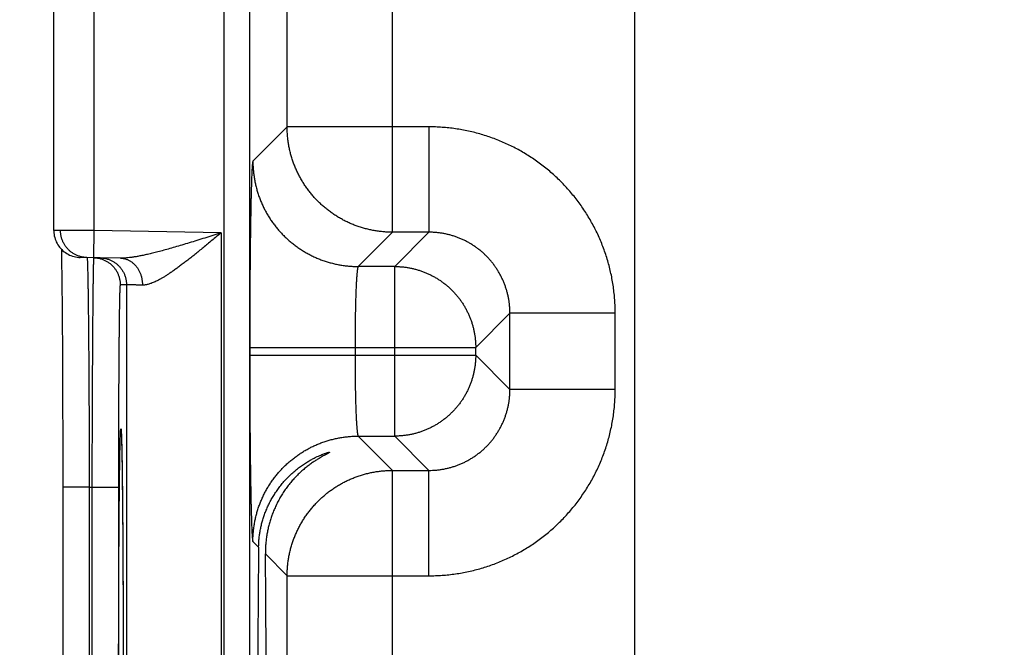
# Model space of a CAD drawing. Header units: inches. Extents: x 0 to 34, y 0 to 22.
# Tile 44 of 126: x 12.775 to 13.504, y 13.596 to 14.061. Entities that reach past the tile are written whole.
import ezdxf

# ---------------------------------------------------------------- set-up
doc = ezdxf.new("R2010")
doc.units = ezdxf.units.IN
doc.header["$LTSCALE"] = 1.87
doc.header["$MEASUREMENT"] = 0
doc.layers.get('0').update_dxf_attribs({"linetype": 'CONTINUOUS'})
doc.layers.add('DIMENSIONS', color=7, linetype='CONTINUOUS')
doc.styles.get("Standard").update_dxf_attribs({"font": 'txt', "width": 0.8})
doc.dimstyles.new('DIMSTYLE_1', dxfattribs={"dimtxt": 0.125, "dimasz": 0.18, "dimexe": 0.18, "dimexo": 0.0625, "dimgap": 0.09, "dimtad": 0, "dimtih": 1, "dimtoh": 1, "dimdec": 3, "dimzin": 4, "dimdsep": 46, "dimtxsty": 'STANDARD', "dimblk": '_FILLED', "dimblk1": '_FILLED', "dimblk2": '_FILLED', "dimcen": 0.09, "dimadec": 0, "dimazin": 0, "dimtp": 0.01, "dimtm": 0.01, "dimtfac": 1, "dimtdec": 3, "dimtofl": 0, "dimtmove": 0, "dimatfit": 3, "dimldrblk": '_FILLED', "dimfxl": 1, "dimtolj": 1, "dimtzin": 4, "dimarcsym": 0})

# ---------------------------------------------------------------- blocks, each defined once
blk = doc.blocks.new('*D21')
at = {"layer": 'DIMENSIONS', "color": 2, "linetype": 'CONTINUOUS'}
blk.add_line((14.04608, 11.71825), (12.11245, 11.71825), dxfattribs=at)
at = {"layer": 'DIMENSIONS', "color": 2, "linetype": 'CONTINUOUS', "width": 0.8}
for s, p in [('[', (11.24995, 11.65575)), (']', (11.94995, 11.65575)), ('7.249', (10.62495, 11.65575)), ('184.12', (11.34995, 11.65575))]:
    blk.add_text(s, height=0.125, dxfattribs=at).set_placement(p)
blk = doc.blocks.new('_FILLED')
at = {"color": 0, "linetype": 'BYBLOCK'}
blk.add_solid([(0, 0), (-1, 0.1736), (-1, -0.1736)], dxfattribs=at)

msp = doc.modelspace()

# ---------------------------------------------------------------- linework, layer by layer
at = {"color": 7, "linetype": 'CONTINUOUS'}
for p, q in [((12.92651, 18.66294), (12.92651, 11.27257)), ((12.9455, 18.66294), (12.9455, 11.27257)), ((13.23066, 18.49756), (13.23066, 11.41095)), ((13.05131, 13.9034), (13.05131, 14.65711)), ((12.97332, 13.98138), (12.97332, 14.57912)), ((12.80044, 13.90474), (12.80044, 14.15377)), ((12.83044, 13.90456), (12.83044, 14.15394)), ((12.97332, 13.98138), (12.94795, 13.95601)), ((13.07833, 13.98138), (12.97332, 13.98138)), ((13.07833, 13.98138), (13.07833, 13.9034)), ((12.83009, 13.88457), (12.83044, 13.90456)), ((12.92433, 13.90293), (12.83044, 13.90456)), ((12.92433, 13.90293), (12.92433, 13.22558)), ((13.05131, 13.9034), (13.02594, 13.87803)), ((13.07833, 13.9034), (13.05131, 13.9034)), ((13.05296, 13.87803), (13.07833, 13.9034)), ((12.80608, 13.89083), (12.80615, 13.88744)), ((12.80615, 13.88744), (12.80622, 13.88325)), ((12.84985, 13.88422), (12.82009, 13.88474)), ((12.80622, 13.88325), (12.80631, 13.87807)), ((12.80631, 13.87807), (12.80638, 13.87303)), ((13.05296, 13.87803), (13.02594, 13.87803)), ((13.05296, 13.75248), (13.05296, 13.87803)), ((12.80638, 13.87303), (12.80645, 13.86712)), ((12.80645, 13.86712), (12.80653, 13.86028)), ((12.85434, 13.86449), (12.84966, 13.86457)), ((12.85434, 13.86449), (12.85434, 13.26401)), ((12.80653, 13.86028), (12.8066, 13.85231)), ((12.8066, 13.85231), (12.80668, 13.84298)), ((12.80668, 13.84298), (12.80677, 13.832)), ((13.11295, 13.81804), (13.13832, 13.84341)), ((13.13832, 13.7871), (13.13832, 13.84341)), ((13.21631, 13.84341), (13.13832, 13.84341)), ((13.21631, 13.7871), (13.21631, 13.84341)), ((12.80677, 13.832), (12.80683, 13.82248)), ((12.80683, 13.82248), (12.80689, 13.8116)), ((12.80689, 13.8116), (12.80695, 13.79882)), ((12.94559, 13.81804), (12.94559, 13.81247)), ((12.94559, 13.81804), (13.11295, 13.81804)), ((12.94559, 13.81247), (13.11295, 13.81247)), ((13.02357, 13.81804), (13.02357, 13.81247)), ((13.11295, 13.81247), (13.11295, 13.81804)), ((13.11295, 13.81247), (13.13832, 13.7871)), ((12.80695, 13.79882), (12.80701, 13.78307)), ((12.80701, 13.78307), (12.80705, 13.77103)), ((13.21631, 13.7871), (13.13832, 13.7871)), ((12.80705, 13.77103), (12.80708, 13.75858)), ((12.80708, 13.75858), (12.8071, 13.74612)), ((12.85042, 13.7557), (12.85043, 13.75561)), ((12.85043, 13.75561), (12.85044, 13.75548)), ((12.85044, 13.75548), (12.85045, 13.75529)), ((12.85045, 13.75529), (12.85046, 13.75505)), ((12.85046, 13.75505), (12.85048, 13.75477)), ((12.85048, 13.75477), (12.85051, 13.75425)), ((12.85051, 13.75425), (12.85054, 13.75362)), ((12.85054, 13.75362), (12.85058, 13.75262)), ((12.8071, 13.74612), (12.80711, 13.73353)), ((12.85058, 13.75262), (12.85062, 13.75141)), ((12.85062, 13.75141), (12.85068, 13.74953)), ((12.85068, 13.74953), (12.85075, 13.74698)), ((12.85075, 13.74698), (12.85083, 13.74351)), ((13.02594, 13.75248), (13.05131, 13.72711)), ((13.02594, 13.75248), (13.05296, 13.75248)), ((13.05296, 13.75248), (13.07833, 13.72711)), ((12.85083, 13.74351), (12.8509, 13.74)), ((12.8509, 13.74), (12.85098, 13.73566)), ((12.80711, 13.73353), (12.80712, 13.72079)), ((12.85098, 13.73566), (12.85106, 13.73039)), ((12.85106, 13.73039), (12.85115, 13.72414)), ((12.85115, 13.72414), (12.85123, 13.71685)), ((13.05131, 12.9734), (13.05131, 13.72711)), ((13.05131, 13.72711), (13.07833, 13.72711)), ((13.07833, 13.64912), (13.07833, 13.72711)), ((12.80712, 13.72079), (12.80712, 13.41385)), ((12.85123, 13.71685), (12.85132, 13.70833)), ((12.82677, 13.71465), (12.80712, 13.71465)), ((12.82677, 13.71465), (12.82677, 13.41385)), ((12.82677, 13.71465), (12.8287, 13.71462)), ((12.8287, 13.71462), (12.8287, 13.41389)), ((12.8287, 13.71462), (12.84835, 13.71462)), ((12.84835, 13.71462), (12.84835, 13.41389)), ((12.85132, 13.70833), (12.85139, 13.70089)), ((12.85139, 13.70089), (12.85146, 13.69216)), ((12.85146, 13.69216), (12.85154, 13.68137)), ((12.85154, 13.68137), (12.8516, 13.67263)), ((12.94795, 13.67449), (12.9522, 13.67025)), ((12.8516, 13.67263), (12.85165, 13.66254)), ((12.85165, 13.66254), (12.8517, 13.65123)), ((12.95721, 13.66523), (12.97332, 13.64912)), ((12.8517, 13.65123), (12.85175, 13.6395)), ((12.97332, 13.05138), (12.97332, 13.64912)), ((12.97332, 13.64912), (13.07833, 13.64912)), ((12.85175, 13.6395), (12.85179, 13.62745)), ((12.85179, 13.62745), (12.85183, 13.61511)), ((12.85183, 13.61511), (12.85185, 13.60254)), ((12.85185, 13.60254), (12.85187, 13.5898))]:
    msp.add_line(p, q, dxfattribs=at)
for points in [[(12.80044, 13.90474), (12.80045, 13.90413), (12.80052, 13.90296), (12.80066, 13.9018), (12.80087, 13.90064), (12.80114, 13.8995), (12.80148, 13.89838), (12.80188, 13.89728), (12.80235, 13.89621), (12.80288, 13.89517), (12.80347, 13.89415), (12.80412, 13.89318), (12.80483, 13.89224), (12.80558, 13.89135), (12.80639, 13.8905), (12.80725, 13.88971), (12.80815, 13.88896), (12.8091, 13.88827), (12.81008, 13.88763), (12.8111, 13.88706), (12.81215, 13.88654), (12.81323, 13.88608), (12.81433, 13.88569), (12.81546, 13.88537), (12.8166, 13.88511), (12.81776, 13.88492), (12.81892, 13.8848), (12.82009, 13.88474)], [(12.85042, 13.75573), (12.85042, 13.75572), (12.85042, 13.7557)]]:
    msp.add_lwpolyline(points, dxfattribs=at)
for points, knots in [([(13.05131, 13.9034), (13.05024, 13.9034), (13.04809, 13.90344), (13.04487, 13.90364), (13.04166, 13.90398), (13.03847, 13.90444), (13.0353, 13.90504), (13.03216, 13.90577), (13.02905, 13.90662), (13.02598, 13.90761), (13.02296, 13.90872), (13.01998, 13.90995), (13.01705, 13.91131), (13.01419, 13.91278), (13.01138, 13.91438), (13.00865, 13.91609), (13.00599, 13.91791), (13.0034, 13.91983), (13.0009, 13.92187), (12.99848, 13.924), (12.99616, 13.92623), (12.99392, 13.92856), (12.99179, 13.93098), (12.98976, 13.93348), (12.98783, 13.93606), (12.98601, 13.93873), (12.9843, 13.94146), (12.98271, 13.94427), (12.98123, 13.94713), (12.97988, 13.95006), (12.97864, 13.95304), (12.97753, 13.95606), (12.97655, 13.95913), (12.97569, 13.96224), (12.97496, 13.96538), (12.97437, 13.96855), (12.9739, 13.97174), (12.97357, 13.97495), (12.97337, 13.97816), (12.97332, 13.98031), (12.97332, 13.98138)], [0, 0, 0, 0, 0.026315, 0.05263, 0.078945, 0.105261, 0.131577, 0.157893, 0.184209, 0.210526, 0.236843, 0.263161, 0.289478, 0.315796, 0.342114, 0.368432, 0.39475, 0.421068, 0.447387, 0.473705, 0.500023, 0.526342, 0.55266, 0.578978, 0.605297, 0.631615, 0.657932, 0.68425, 0.710567, 0.736885, 0.763203, 0.789519, 0.815835, 0.842151, 0.868467, 0.894785, 0.921098, 0.947404, 0.973703, 1, 1, 1, 1]), ([(13.21631, 13.84341), (13.21631, 13.84504), (13.21625, 13.84833), (13.21599, 13.85324), (13.21555, 13.85815), (13.21494, 13.86304), (13.21415, 13.86791), (13.21319, 13.87274), (13.21205, 13.87754), (13.21075, 13.88229), (13.20928, 13.88699), (13.20764, 13.89164), (13.20583, 13.89623), (13.20387, 13.90074), (13.20174, 13.90519), (13.19946, 13.90955), (13.19702, 13.91384), (13.19443, 13.91803), (13.19169, 13.92212), (13.18881, 13.92612), (13.18579, 13.93001), (13.18263, 13.93379), (13.17933, 13.93746), (13.17591, 13.941), (13.17237, 13.94442), (13.1687, 13.94772), (13.16492, 13.95088), (13.16103, 13.9539), (13.15703, 13.95678), (13.15293, 13.95952), (13.14874, 13.9621), (13.14446, 13.96454), (13.14009, 13.96682), (13.13565, 13.96895), (13.13113, 13.97092), (13.12654, 13.97272), (13.1219, 13.97436), (13.11719, 13.97583), (13.11244, 13.97713), (13.10765, 13.97827), (13.10281, 13.97923), (13.09795, 13.98001), (13.09306, 13.98063), (13.08816, 13.98106), (13.08324, 13.98133), (13.07997, 13.98138), (13.07833, 13.98138)], [0, 0, 0, 0, 0.022698, 0.045417, 0.068149, 0.090886, 0.113622, 0.136353, 0.159085, 0.181824, 0.204567, 0.227303, 0.250031, 0.272757, 0.295487, 0.31822, 0.340951, 0.363678, 0.386406, 0.409138, 0.431871, 0.454601, 0.477327, 0.500054, 0.522784, 0.545516, 0.568247, 0.590975, 0.613704, 0.636433, 0.659163, 0.681892, 0.704619, 0.727346, 0.750074, 0.772806, 0.795544, 0.818285, 0.841019, 0.863744, 0.886467, 0.909198, 0.931931, 0.954652, 0.977347, 1, 1, 1, 1]), ([(12.94795, 13.95601), (12.94791, 13.95597), (12.94785, 13.95578), (12.94776, 13.95543), (12.94768, 13.95489), (12.9476, 13.95417), (12.94751, 13.95328), (12.94743, 13.95221), (12.94735, 13.95097), (12.94726, 13.94955), (12.94718, 13.94796), (12.9471, 13.9462), (12.94702, 13.94427), (12.94694, 13.94218), (12.94686, 13.93993), (12.94679, 13.93752), (12.94671, 13.93495), (12.94664, 13.93223), (12.94657, 13.92936), (12.9465, 13.92634), (12.94643, 13.92319), (12.94637, 13.91989), (12.94631, 13.91647), (12.94625, 13.91291), (12.94619, 13.90923), (12.94613, 13.90544), (12.94608, 13.90152), (12.94603, 13.8975), (12.94598, 13.89338), (12.94593, 13.88916), (12.94589, 13.88484), (12.94585, 13.88044), (12.94581, 13.87595), (12.94577, 13.87139), (12.94574, 13.86677), (12.94571, 13.86207), (12.94569, 13.85732), (12.94566, 13.85252), (12.94564, 13.84767), (12.94562, 13.84279), (12.94561, 13.83787), (12.9456, 13.83293), (12.94559, 13.82797), (12.94559, 13.823), (12.94559, 13.81969), (12.94559, 13.81804)], [0, 0, 0, 0, 0.001426, 0.004083, 0.008016, 0.013231, 0.019726, 0.027494, 0.036531, 0.046826, 0.058362, 0.071121, 0.085088, 0.10025, 0.116588, 0.134078, 0.152694, 0.172414, 0.193218, 0.215077, 0.237959, 0.26183, 0.286661, 0.312428, 0.339095, 0.366623, 0.394974, 0.424112, 0.454004, 0.484609, 0.515884, 0.547787, 0.580279, 0.613319, 0.646868, 0.680886, 0.715324, 0.750126, 0.785237, 0.820624, 0.856256, 0.892079, 0.928025, 0.964023, 1, 1, 1, 1]), ([(12.94795, 13.95601), (12.94795, 13.95494), (12.948, 13.95279), (12.9482, 13.94957), (12.94853, 13.94637), (12.949, 13.94318), (12.9496, 13.94001), (12.95032, 13.93687), (12.95118, 13.93376), (12.95216, 13.93069), (12.95327, 13.92766), (12.95451, 13.92468), (12.95586, 13.92176), (12.95734, 13.91889), (12.95893, 13.91609), (12.96064, 13.91335), (12.96246, 13.91069), (12.96439, 13.90811), (12.96642, 13.9056), (12.96856, 13.90319), (12.97079, 13.90086), (12.97311, 13.89863), (12.97553, 13.89649), (12.97803, 13.89446), (12.98062, 13.89253), (12.98328, 13.89072), (12.98602, 13.88901), (12.98882, 13.88741), (12.99169, 13.88594), (12.99461, 13.88458), (12.99759, 13.88335), (13.00062, 13.88224), (13.00369, 13.88125), (13.00679, 13.8804), (13.00994, 13.87967), (13.0131, 13.87907), (13.01629, 13.87861), (13.0195, 13.87827), (13.02272, 13.87807), (13.02487, 13.87803), (13.02594, 13.87803)], [0, 0, 0, 0, 0.026313, 0.052627, 0.078941, 0.105256, 0.131571, 0.157886, 0.184201, 0.210517, 0.236833, 0.263149, 0.289465, 0.315782, 0.342098, 0.368415, 0.394732, 0.421049, 0.447367, 0.473684, 0.500001, 0.526318, 0.552636, 0.578953, 0.60527, 0.631587, 0.657904, 0.68422, 0.710537, 0.736853, 0.763169, 0.789485, 0.8158, 0.842115, 0.86843, 0.894745, 0.921059, 0.947373, 0.973687, 1, 1, 1, 1]), ([(12.83044, 13.90456), (12.82992, 13.90457), (12.82886, 13.90457), (12.82729, 13.90458), (12.82573, 13.90459), (12.82418, 13.9046), (12.82265, 13.90461), (12.82114, 13.90462), (12.81965, 13.90463), (12.81819, 13.90464), (12.81677, 13.90464), (12.81538, 13.90465), (12.81404, 13.90466), (12.81274, 13.90467), (12.81149, 13.90468), (12.8103, 13.90468), (12.80915, 13.90469), (12.80807, 13.90469), (12.80705, 13.9047), (12.8061, 13.90471), (12.80521, 13.90471), (12.8044, 13.90472), (12.80365, 13.90472), (12.80298, 13.90472), (12.80239, 13.90473), (12.80187, 13.90473), (12.80144, 13.90473), (12.80107, 13.90474), (12.80081, 13.90474), (12.80058, 13.90474), (12.80054, 13.90474), (12.80045, 13.90474), (12.80044, 13.90474)], [0, 0, 0, 0, 0.052626, 0.105099, 0.157274, 0.209004, 0.260148, 0.310582, 0.360188, 0.408821, 0.456319, 0.502545, 0.54739, 0.590733, 0.632434, 0.672367, 0.710433, 0.746535, 0.780556, 0.812384, 0.841944, 0.869174, 0.894008, 0.91638, 0.936223, 0.953469, 0.968071, 0.979991, 0.989197, 0.995659, 0.999359, 1, 1, 1, 1]), ([(12.82502, 13.88466), (12.82467, 13.88466), (12.82393, 13.8847), (12.82282, 13.88482), (12.82168, 13.885), (12.82056, 13.88525), (12.81945, 13.88556), (12.81836, 13.88594), (12.8173, 13.88638), (12.81626, 13.88688), (12.81526, 13.88744), (12.81428, 13.88805), (12.81335, 13.88872), (12.81245, 13.88945), (12.8116, 13.89022), (12.81079, 13.89104), (12.81003, 13.89191), (12.80933, 13.89282), (12.80867, 13.89376), (12.80808, 13.89475), (12.80753, 13.89576), (12.80705, 13.89681), (12.80663, 13.89788), (12.80627, 13.89897), (12.80598, 13.90009), (12.80575, 13.90122), (12.80558, 13.90235), (12.80549, 13.9035), (12.80546, 13.90427), (12.80546, 13.90465)], [0, 0, 0, 0, 0.034104, 0.071253, 0.108402, 0.145551, 0.1827, 0.219849, 0.256998, 0.294147, 0.331297, 0.368446, 0.405596, 0.442745, 0.479895, 0.517045, 0.554194, 0.591344, 0.628494, 0.665645, 0.702795, 0.739945, 0.777096, 0.814246, 0.851397, 0.888548, 0.925698, 0.962849, 1, 1, 1, 1]), ([(12.92433, 13.90293), (12.92232, 13.90229), (12.91831, 13.90101), (12.91235, 13.89912), (12.90651, 13.89729), (12.90085, 13.89555), (12.89543, 13.8939), (12.89027, 13.89238), (12.88542, 13.89098), (12.88088, 13.88973), (12.87666, 13.88862), (12.87276, 13.88765), (12.86917, 13.88682), (12.86589, 13.88612), (12.86289, 13.88554), (12.86017, 13.88508), (12.85769, 13.88472), (12.85545, 13.88447), (12.85341, 13.8843), (12.85157, 13.88422), (12.8504, 13.88421), (12.84985, 13.88422)], [0, 0, 0, 0, 0.08243, 0.163877, 0.243566, 0.320685, 0.394462, 0.464375, 0.530041, 0.59125, 0.647894, 0.700018, 0.747729, 0.79124, 0.830773, 0.866593, 0.898957, 0.92817, 0.954549, 0.978392, 1, 1, 1, 1]), ([(12.92433, 13.90293), (12.92321, 13.90199), (12.92098, 13.90013), (12.91765, 13.89736), (12.91436, 13.89463), (12.91113, 13.89196), (12.90797, 13.88938), (12.90489, 13.8869), (12.90192, 13.88453), (12.89905, 13.88229), (12.8963, 13.88018), (12.89368, 13.87822), (12.89119, 13.87639), (12.88882, 13.87471), (12.88657, 13.87318), (12.88445, 13.87178), (12.88246, 13.87052), (12.88057, 13.8694), (12.87881, 13.8684), (12.87715, 13.86752), (12.87559, 13.86676), (12.87413, 13.86611), (12.87276, 13.86557), (12.87148, 13.86512), (12.87027, 13.86477), (12.86915, 13.86451), (12.86808, 13.86433), (12.86709, 13.86423), (12.86644, 13.86422), (12.86613, 13.86423)], [0, 0, 0, 0, 0.061903, 0.123314, 0.183889, 0.243287, 0.301159, 0.357157, 0.410999, 0.462496, 0.511488, 0.55788, 0.601628, 0.642708, 0.681152, 0.71702, 0.750383, 0.78134, 0.810008, 0.836506, 0.860962, 0.883514, 0.904306, 0.923472, 0.941151, 0.957493, 0.972646, 0.986763, 1, 1, 1, 1]), ([(13.13832, 13.84341), (13.13832, 13.84428), (13.13829, 13.84603), (13.13811, 13.84864), (13.13783, 13.85125), (13.13743, 13.85384), (13.13692, 13.8564), (13.1363, 13.85895), (13.13557, 13.86146), (13.13473, 13.86394), (13.13378, 13.86638), (13.13272, 13.86878), (13.13157, 13.87113), (13.13031, 13.87342), (13.12895, 13.87566), (13.1275, 13.87784), (13.12595, 13.87995), (13.12431, 13.88199), (13.12259, 13.88396), (13.12078, 13.88585), (13.11889, 13.88766), (13.11692, 13.88938), (13.11488, 13.89102), (13.11277, 13.89257), (13.11059, 13.89402), (13.10835, 13.89538), (13.10606, 13.89664), (13.10371, 13.8978), (13.10131, 13.89885), (13.09887, 13.8998), (13.09639, 13.90064), (13.09388, 13.90137), (13.09133, 13.902), (13.08876, 13.90251), (13.08617, 13.9029), (13.08357, 13.90319), (13.08095, 13.90336), (13.0792, 13.9034), (13.07833, 13.9034)], [0, 0, 0, 0, 0.027805, 0.055604, 0.083399, 0.11119, 0.138978, 0.166763, 0.194545, 0.222325, 0.250101, 0.277875, 0.305646, 0.333415, 0.361182, 0.388947, 0.416712, 0.444475, 0.472238, 0.5, 0.527762, 0.555525, 0.583288, 0.611053, 0.638818, 0.666585, 0.694354, 0.722125, 0.749898, 0.777675, 0.805455, 0.833237, 0.861022, 0.88881, 0.916602, 0.944397, 0.972197, 1, 1, 1, 1]), ([(12.82516, 13.88455), (12.82517, 13.88443), (12.82522, 13.88421), (12.82525, 13.88369), (12.8253, 13.88301), (12.82535, 13.88211), (12.82539, 13.88103), (12.82544, 13.87975), (12.82548, 13.87828), (12.82553, 13.87662), (12.82557, 13.87477), (12.82562, 13.87273), (12.82567, 13.87051), (12.82571, 13.86811), (12.82576, 13.86553), (12.8258, 13.86277), (12.82585, 13.85984), (12.82589, 13.85674), (12.82593, 13.85348), (12.82598, 13.85005), (12.82602, 13.84647), (12.82606, 13.84273), (12.8261, 13.83885), (12.82614, 13.83482), (12.82618, 13.83065), (12.82622, 13.82634), (12.82626, 13.82191), (12.8263, 13.81735), (12.82633, 13.81267), (12.82637, 13.80787), (12.8264, 13.80297), (12.82643, 13.79796), (12.82646, 13.79285), (12.82649, 13.78766), (12.82652, 13.78238), (12.82655, 13.77702), (12.82658, 13.77158), (12.8266, 13.76608), (12.82663, 13.76052), (12.82665, 13.7549), (12.82667, 13.74924), (12.82669, 13.74354), (12.82671, 13.7378), (12.82673, 13.73204), (12.82674, 13.72625), (12.82676, 13.72046), (12.82677, 13.71659), (12.82677, 13.71465)], [0, 0, 0, 0, 0.001775, 0.004705, 0.008793, 0.014035, 0.020425, 0.027956, 0.03662, 0.046408, 0.057307, 0.069303, 0.082381, 0.096526, 0.111725, 0.127959, 0.145208, 0.163449, 0.182664, 0.202832, 0.223928, 0.245927, 0.268802, 0.292528, 0.317077, 0.342423, 0.368539, 0.395393, 0.422953, 0.451183, 0.480054, 0.509536, 0.539592, 0.570184, 0.601277, 0.632837, 0.664833, 0.697224, 0.729969, 0.763026, 0.796361, 0.829936, 0.863708, 0.89764, 0.931692, 0.965825, 1, 1, 1, 1]), ([(12.82997, 13.88447), (12.82997, 13.88434), (12.82992, 13.88413), (12.82991, 13.8836), (12.82987, 13.88293), (12.82984, 13.88203), (12.8298, 13.88095), (12.82977, 13.87967), (12.82973, 13.8782), (12.8297, 13.87654), (12.82966, 13.87469), (12.82963, 13.87266), (12.82959, 13.87044), (12.82956, 13.86803), (12.82953, 13.86545), (12.82949, 13.8627), (12.82946, 13.85977), (12.82942, 13.85667), (12.82939, 13.85341), (12.82936, 13.84998), (12.82932, 13.8464), (12.82929, 13.84267), (12.82926, 13.83878), (12.82923, 13.83475), (12.82919, 13.83058), (12.82916, 13.82628), (12.82913, 13.82184), (12.8291, 13.81729), (12.82907, 13.81261), (12.82905, 13.80781), (12.82902, 13.80291), (12.82899, 13.7979), (12.82897, 13.7928), (12.82894, 13.78761), (12.82892, 13.78233), (12.82889, 13.77696), (12.82887, 13.77153), (12.82885, 13.76603), (12.82883, 13.76047), (12.82881, 13.75486), (12.82879, 13.7492), (12.82877, 13.7435), (12.82875, 13.73776), (12.82874, 13.732), (12.82872, 13.72622), (12.82871, 13.72042), (12.8287, 13.71655), (12.8287, 13.71462)], [0, 0, 0, 0, 0.001759, 0.004679, 0.008758, 0.013991, 0.020374, 0.027899, 0.036557, 0.04634, 0.057236, 0.069232, 0.082312, 0.09646, 0.111658, 0.127889, 0.145136, 0.163381, 0.182599, 0.202767, 0.223862, 0.245861, 0.268738, 0.292469, 0.317025, 0.342377, 0.368495, 0.395347, 0.422907, 0.451141, 0.480018, 0.509499, 0.539551, 0.570143, 0.601243, 0.632814, 0.664816, 0.697209, 0.729953, 0.763011, 0.796344, 0.829914, 0.863681, 0.897611, 0.931667, 0.965809, 1, 1, 1, 1]), ([(12.83009, 13.88457), (12.83045, 13.88456), (12.83119, 13.88452), (12.8323, 13.88441), (12.83344, 13.88422), (12.83456, 13.88397), (12.83567, 13.88366), (12.83676, 13.88328), (12.83782, 13.88284), (12.83886, 13.88234), (12.83986, 13.88178), (12.84084, 13.88117), (12.84177, 13.8805), (12.84267, 13.87978), (12.84352, 13.879), (12.84433, 13.87818), (12.84509, 13.87732), (12.84579, 13.87641), (12.84645, 13.87546), (12.84705, 13.87448), (12.84759, 13.87346), (12.84807, 13.87242), (12.84849, 13.87134), (12.84885, 13.87025), (12.84914, 13.86914), (12.84937, 13.86801), (12.84954, 13.86687), (12.84964, 13.86572), (12.84966, 13.86496), (12.84966, 13.86457)], [0, 0, 0, 0, 0.034394, 0.071532, 0.10867, 0.145808, 0.182946, 0.220084, 0.257223, 0.294361, 0.331499, 0.368637, 0.405776, 0.442914, 0.480053, 0.517192, 0.55433, 0.591469, 0.628608, 0.665747, 0.702886, 0.740025, 0.777164, 0.814303, 0.851443, 0.888582, 0.925721, 0.962861, 1, 1, 1, 1]), ([(12.83469, 13.88449), (12.83507, 13.88448), (12.83584, 13.88445), (12.83698, 13.88433), (12.83812, 13.88414), (12.83924, 13.88389), (12.84035, 13.88358), (12.84144, 13.8832), (12.8425, 13.88276), (12.84354, 13.88226), (12.84454, 13.8817), (12.84552, 13.88109), (12.84645, 13.88042), (12.84735, 13.87969), (12.8482, 13.87892), (12.84901, 13.8781), (12.84977, 13.87723), (12.85047, 13.87633), (12.85113, 13.87538), (12.85172, 13.8744), (12.85227, 13.87338), (12.85275, 13.87233), (12.85317, 13.87126), (12.85353, 13.87017), (12.85382, 13.86906), (12.85405, 13.86793), (12.85421, 13.86679), (12.85431, 13.86564), (12.85434, 13.86487), (12.85434, 13.86449)], [0, 0, 0, 0, 0.037036, 0.074073, 0.111109, 0.148146, 0.185182, 0.222218, 0.259255, 0.296292, 0.333328, 0.370365, 0.407402, 0.444439, 0.481476, 0.518513, 0.55555, 0.592587, 0.629624, 0.666662, 0.703699, 0.740736, 0.777774, 0.814812, 0.851849, 0.888887, 0.925925, 0.962962, 1, 1, 1, 1]), ([(12.84985, 13.88422), (12.85017, 13.88422), (12.85081, 13.88418), (12.85176, 13.88407), (12.85271, 13.88389), (12.85364, 13.88364), (12.85457, 13.88333), (12.85547, 13.88295), (12.85636, 13.88251), (12.85722, 13.88201), (12.85806, 13.88145), (12.85886, 13.88084), (12.85964, 13.88017), (12.86038, 13.87945), (12.86109, 13.87867), (12.86176, 13.87785), (12.86239, 13.87698), (12.86297, 13.87608), (12.86351, 13.87513), (12.86401, 13.87414), (12.86445, 13.87313), (12.86485, 13.87208), (12.86519, 13.87101), (12.86548, 13.86991), (12.86572, 13.8688), (12.86591, 13.86767), (12.86604, 13.86653), (12.86612, 13.86538), (12.86613, 13.86461), (12.86613, 13.86423)], [0, 0, 0, 0, 0.033591, 0.067233, 0.100972, 0.134857, 0.168932, 0.203239, 0.237814, 0.27269, 0.307897, 0.343457, 0.379388, 0.415702, 0.452407, 0.489504, 0.526989, 0.564855, 0.603088, 0.64167, 0.680581, 0.719793, 0.75928, 0.799008, 0.838943, 0.879049, 0.919287, 0.959618, 1, 1, 1, 1]), ([(13.02594, 13.87803), (13.0259, 13.87801), (13.02581, 13.87789), (13.02571, 13.87767), (13.02561, 13.87732), (13.02551, 13.87686), (13.0254, 13.87629), (13.0253, 13.8756), (13.0252, 13.8748), (13.0251, 13.87388), (13.025, 13.87286), (13.02491, 13.87173), (13.02481, 13.87049), (13.02472, 13.86915), (13.02463, 13.8677), (13.02454, 13.86617), (13.02446, 13.86453), (13.02438, 13.86281), (13.0243, 13.86099), (13.02423, 13.85909), (13.02415, 13.85711), (13.02409, 13.85506), (13.02402, 13.85293), (13.02396, 13.85073), (13.02391, 13.84847), (13.02385, 13.84615), (13.02381, 13.84377), (13.02376, 13.84134), (13.02372, 13.83887), (13.02369, 13.83636), (13.02366, 13.83381), (13.02363, 13.83123), (13.02361, 13.82862), (13.02359, 13.82599), (13.02358, 13.82335), (13.02358, 13.82069), (13.02357, 13.81892), (13.02357, 13.81804)], [0, 0, 0, 0, 0.002498, 0.006617, 0.012558, 0.020374, 0.030076, 0.041659, 0.05511, 0.070405, 0.087518, 0.106417, 0.127067, 0.149429, 0.173458, 0.199108, 0.22633, 0.255071, 0.285272, 0.316876, 0.349821, 0.384042, 0.419471, 0.456039, 0.493674, 0.532302, 0.571848, 0.612233, 0.65338, 0.695207, 0.737631, 0.780569, 0.823937, 0.867649, 0.911621, 0.955768, 1, 1, 1, 1]), ([(13.05296, 13.87803), (13.05383, 13.87803), (13.05558, 13.87799), (13.05819, 13.87782), (13.06079, 13.87753), (13.06338, 13.87713), (13.06594, 13.87662), (13.06849, 13.876), (13.071, 13.87526), (13.07348, 13.87442), (13.07592, 13.87347), (13.07832, 13.87242), (13.08066, 13.87126), (13.08296, 13.87), (13.0852, 13.86864), (13.08737, 13.86719), (13.08949, 13.86564), (13.09153, 13.864), (13.0935, 13.86227), (13.09539, 13.86046), (13.0972, 13.85857), (13.09892, 13.8566), (13.10056, 13.85456), (13.10211, 13.85245), (13.10357, 13.85027), (13.10493, 13.84804), (13.10619, 13.84574), (13.10734, 13.84339), (13.1084, 13.841), (13.10935, 13.83856), (13.11019, 13.83608), (13.11092, 13.83357), (13.11155, 13.83102), (13.11206, 13.82845), (13.11246, 13.82587), (13.11274, 13.82327), (13.11291, 13.82065), (13.11295, 13.81891), (13.11295, 13.81804)], [0, 0, 0, 0, 0.027758, 0.055518, 0.083287, 0.111063, 0.138843, 0.166621, 0.194399, 0.222177, 0.249956, 0.277736, 0.305515, 0.333295, 0.361075, 0.388855, 0.416635, 0.444416, 0.472196, 0.499977, 0.527757, 0.555538, 0.583318, 0.611098, 0.638879, 0.666659, 0.694439, 0.722219, 0.749998, 0.777777, 0.805556, 0.833335, 0.861113, 0.888891, 0.916669, 0.944446, 0.972223, 1, 1, 1, 1]), ([(12.84966, 13.86457), (12.84962, 13.86457), (12.8496, 13.86439), (12.84955, 13.86417), (12.84952, 13.86368), (12.84947, 13.86306), (12.84943, 13.86223), (12.84938, 13.86124), (12.84934, 13.86006), (12.84929, 13.85871), (12.84925, 13.85718), (12.84921, 13.85547), (12.84917, 13.8536), (12.84912, 13.85155), (12.84908, 13.84934), (12.84904, 13.84697), (12.849, 13.84443), (12.84896, 13.84174), (12.84892, 13.83889), (12.84889, 13.83589), (12.84885, 13.83274), (12.84882, 13.82945), (12.84878, 13.82602), (12.84875, 13.82245), (12.84872, 13.81875), (12.84868, 13.81492), (12.84865, 13.81098), (12.84863, 13.80691), (12.8486, 13.80273), (12.84857, 13.79845), (12.84855, 13.79406), (12.84852, 13.78958), (12.8485, 13.785), (12.84848, 13.78034), (12.84846, 13.7756), (12.84844, 13.77078), (12.84843, 13.7659), (12.84841, 13.76095), (12.8484, 13.75595), (12.84839, 13.7509), (12.84838, 13.7458), (12.84837, 13.74067), (12.84836, 13.7355), (12.84836, 13.7303), (12.84835, 13.72509), (12.84835, 13.71986), (12.84835, 13.71637), (12.84835, 13.71462)], [0, 0, 0, 0, 0.000683, 0.002535, 0.005591, 0.009853, 0.01532, 0.021984, 0.029837, 0.03887, 0.049075, 0.060443, 0.072958, 0.086602, 0.101355, 0.117197, 0.134115, 0.152088, 0.171094, 0.191108, 0.212105, 0.234063, 0.256956, 0.280753, 0.305427, 0.330945, 0.357276, 0.384391, 0.412256, 0.440836, 0.470097, 0.500002, 0.530516, 0.561606, 0.593236, 0.625368, 0.657957, 0.690956, 0.724325, 0.758023, 0.79201, 0.826255, 0.860722, 0.895373, 0.930165, 0.965055, 1, 1, 1, 1]), ([(12.86613, 13.86423), (12.86561, 13.86424), (12.8646, 13.86426), (12.86314, 13.86429), (12.86179, 13.86432), (12.86055, 13.86435), (12.85941, 13.86438), (12.85838, 13.8644), (12.85747, 13.86442), (12.85668, 13.86444), (12.856, 13.86445), (12.85544, 13.86447), (12.85499, 13.86448), (12.85467, 13.86448), (12.85446, 13.86449), (12.85436, 13.86449), (12.85434, 13.86449)], [0, 0, 0, 0, 0.132421, 0.256148, 0.370951, 0.476632, 0.573009, 0.659918, 0.737211, 0.804752, 0.862427, 0.910135, 0.947798, 0.975355, 0.992764, 1, 1, 1, 1]), ([(12.94559, 13.81247), (12.94559, 13.81081), (12.94559, 13.8075), (12.94559, 13.80253), (12.9456, 13.79758), (12.94561, 13.79263), (12.94562, 13.78772), (12.94564, 13.78283), (12.94566, 13.77799), (12.94569, 13.77318), (12.94571, 13.76843), (12.94574, 13.76374), (12.94577, 13.75911), (12.94581, 13.75455), (12.94585, 13.75007), (12.94589, 13.74566), (12.94593, 13.74135), (12.94598, 13.73713), (12.94603, 13.733), (12.94608, 13.72898), (12.94613, 13.72507), (12.94619, 13.72127), (12.94625, 13.71759), (12.94631, 13.71404), (12.94637, 13.71061), (12.94643, 13.70732), (12.9465, 13.70416), (12.94657, 13.70114), (12.94664, 13.69827), (12.94671, 13.69555), (12.94679, 13.69299), (12.94686, 13.69057), (12.94694, 13.68832), (12.94702, 13.68623), (12.9471, 13.6843), (12.94718, 13.68255), (12.94726, 13.68096), (12.94735, 13.67954), (12.94743, 13.67829), (12.94751, 13.67722), (12.9476, 13.67633), (12.94768, 13.67562), (12.94776, 13.67508), (12.94785, 13.67472), (12.94791, 13.67454), (12.94795, 13.67449)], [0, 0, 0, 0, 0.035977, 0.071975, 0.107921, 0.143744, 0.179376, 0.214763, 0.249874, 0.284676, 0.319114, 0.353132, 0.386681, 0.419721, 0.452213, 0.484116, 0.515391, 0.545996, 0.575888, 0.605026, 0.633377, 0.660905, 0.687572, 0.713339, 0.73817, 0.762041, 0.784923, 0.806782, 0.827586, 0.847306, 0.865922, 0.883412, 0.89975, 0.914912, 0.928879, 0.941638, 0.953174, 0.963469, 0.972505, 0.980274, 0.986769, 0.991984, 0.995917, 0.998574, 1, 1, 1, 1]), ([(13.02357, 13.81247), (13.02357, 13.81158), (13.02358, 13.80981), (13.02358, 13.80716), (13.02359, 13.80451), (13.02361, 13.80188), (13.02363, 13.79928), (13.02366, 13.7967), (13.02369, 13.79415), (13.02372, 13.79163), (13.02376, 13.78916), (13.02381, 13.78673), (13.02385, 13.78436), (13.02391, 13.78203), (13.02396, 13.77977), (13.02402, 13.77758), (13.02409, 13.77545), (13.02415, 13.77339), (13.02423, 13.77141), (13.0243, 13.76951), (13.02438, 13.7677), (13.02446, 13.76597), (13.02454, 13.76434), (13.02463, 13.7628), (13.02472, 13.76136), (13.02481, 13.76002), (13.02491, 13.75878), (13.025, 13.75765), (13.0251, 13.75662), (13.0252, 13.75571), (13.0253, 13.75491), (13.0254, 13.75422), (13.02551, 13.75364), (13.02561, 13.75318), (13.02571, 13.75284), (13.02581, 13.75261), (13.0259, 13.7525), (13.02594, 13.75248)], [0, 0, 0, 0, 0.044232, 0.088379, 0.132351, 0.176063, 0.219431, 0.262369, 0.304793, 0.34662, 0.387767, 0.428152, 0.467698, 0.506326, 0.543961, 0.580529, 0.615958, 0.650179, 0.683124, 0.714728, 0.744929, 0.77367, 0.800892, 0.826542, 0.850571, 0.872933, 0.893583, 0.912482, 0.929595, 0.94489, 0.958341, 0.969924, 0.979626, 0.987442, 0.993383, 0.997502, 1, 1, 1, 1]), ([(13.11295, 13.81247), (13.11295, 13.8116), (13.11291, 13.80985), (13.11274, 13.80724), (13.11246, 13.80464), (13.11206, 13.80205), (13.11155, 13.79949), (13.11092, 13.79694), (13.11019, 13.79443), (13.10935, 13.79195), (13.1084, 13.78951), (13.10735, 13.78711), (13.10619, 13.78477), (13.10493, 13.78247), (13.10357, 13.78023), (13.10211, 13.77806), (13.10057, 13.77594), (13.09893, 13.7739), (13.0972, 13.77193), (13.09539, 13.77004), (13.0935, 13.76823), (13.09153, 13.76651), (13.08949, 13.76487), (13.08738, 13.76332), (13.0852, 13.76186), (13.08296, 13.76051), (13.08067, 13.75925), (13.07832, 13.75809), (13.07592, 13.75703), (13.07348, 13.75608), (13.071, 13.75524), (13.06849, 13.75451), (13.06595, 13.75388), (13.06338, 13.75337), (13.06079, 13.75297), (13.05819, 13.75269), (13.05558, 13.75252), (13.05383, 13.75248), (13.05296, 13.75248)], [0, 0, 0, 0, 0.027758, 0.055518, 0.083287, 0.111063, 0.138843, 0.166621, 0.194399, 0.222177, 0.249956, 0.277736, 0.305515, 0.333295, 0.361075, 0.388855, 0.416635, 0.444416, 0.472196, 0.499977, 0.527757, 0.555538, 0.583318, 0.611098, 0.638879, 0.666659, 0.694439, 0.722219, 0.749998, 0.777777, 0.805556, 0.833335, 0.861113, 0.888891, 0.916669, 0.944446, 0.972223, 1, 1, 1, 1]), ([(13.07833, 13.64912), (13.07997, 13.64912), (13.08325, 13.64918), (13.08817, 13.64944), (13.09308, 13.64988), (13.09797, 13.65049), (13.10283, 13.65128), (13.10767, 13.65224), (13.11246, 13.65338), (13.11721, 13.65468), (13.12192, 13.65615), (13.12657, 13.65779), (13.13115, 13.6596), (13.13567, 13.66156), (13.14011, 13.66369), (13.14448, 13.66597), (13.14876, 13.66841), (13.15295, 13.671), (13.15705, 13.67374), (13.16105, 13.67662), (13.16494, 13.67965), (13.16872, 13.6828), (13.17238, 13.6861), (13.17593, 13.68952), (13.17935, 13.69306), (13.18264, 13.69673), (13.1858, 13.70051), (13.18882, 13.7044), (13.19171, 13.7084), (13.19444, 13.7125), (13.19703, 13.71669), (13.19947, 13.72097), (13.20175, 13.72534), (13.20388, 13.72978), (13.20584, 13.7343), (13.20765, 13.73889), (13.20928, 13.74353), (13.21076, 13.74824), (13.21206, 13.75299), (13.21319, 13.75779), (13.21415, 13.76262), (13.21494, 13.76748), (13.21555, 13.77237), (13.21599, 13.77727), (13.21625, 13.78219), (13.21631, 13.78546), (13.21631, 13.7871)], [0, 0, 0, 0, 0.022698, 0.045417, 0.068149, 0.090886, 0.113622, 0.136353, 0.159085, 0.181824, 0.204567, 0.227303, 0.250031, 0.272757, 0.295487, 0.31822, 0.340951, 0.363678, 0.386406, 0.409138, 0.431871, 0.454601, 0.477327, 0.500054, 0.522784, 0.545516, 0.568247, 0.590975, 0.613704, 0.636433, 0.659163, 0.681892, 0.704619, 0.727346, 0.750074, 0.772806, 0.795544, 0.818285, 0.841019, 0.863744, 0.886467, 0.909198, 0.931931, 0.954652, 0.977347, 1, 1, 1, 1]), ([(13.07833, 13.72711), (13.0792, 13.72711), (13.08095, 13.72715), (13.08357, 13.72732), (13.08617, 13.7276), (13.08876, 13.728), (13.09133, 13.72851), (13.09388, 13.72913), (13.09639, 13.72986), (13.09887, 13.7307), (13.10131, 13.73165), (13.10371, 13.73271), (13.10606, 13.73386), (13.10835, 13.73512), (13.11059, 13.73648), (13.11277, 13.73793), (13.11488, 13.73948), (13.11692, 13.74112), (13.11889, 13.74285), (13.12078, 13.74465), (13.12259, 13.74655), (13.12431, 13.74851), (13.12595, 13.75055), (13.1275, 13.75267), (13.12895, 13.75484), (13.13031, 13.75708), (13.13157, 13.75938), (13.13272, 13.76172), (13.13378, 13.76412), (13.13473, 13.76656), (13.13557, 13.76904), (13.1363, 13.77156), (13.13692, 13.7741), (13.13743, 13.77667), (13.13783, 13.77926), (13.13811, 13.78186), (13.13829, 13.78448), (13.13832, 13.78623), (13.13832, 13.7871)], [0, 0, 0, 0, 0.027805, 0.055604, 0.083399, 0.11119, 0.138978, 0.166763, 0.194545, 0.222325, 0.250101, 0.277875, 0.305646, 0.333415, 0.361182, 0.388947, 0.416712, 0.444475, 0.472238, 0.5, 0.527762, 0.555525, 0.583288, 0.611053, 0.638818, 0.666585, 0.694354, 0.722125, 0.749898, 0.777675, 0.805455, 0.833237, 0.861022, 0.88881, 0.916602, 0.944397, 0.972197, 1, 1, 1, 1]), ([(12.8485, 13.56425), (12.8485, 13.56641), (12.84851, 13.57071), (12.84851, 13.57717), (12.84851, 13.58362), (12.84852, 13.59005), (12.84853, 13.59645), (12.84854, 13.60281), (12.84855, 13.60913), (12.84856, 13.6154), (12.84858, 13.62161), (12.8486, 13.62775), (12.84862, 13.63383), (12.84864, 13.63982), (12.84866, 13.64574), (12.84869, 13.65156), (12.84871, 13.65728), (12.84874, 13.66291), (12.84877, 13.66842), (12.8488, 13.67381), (12.84883, 13.67909), (12.84887, 13.68424), (12.8489, 13.68925), (12.84894, 13.69412), (12.84898, 13.69885), (12.84902, 13.70343), (12.84906, 13.70785), (12.8491, 13.71211), (12.84915, 13.7162), (12.84919, 13.72013), (12.84924, 13.72388), (12.84928, 13.72746), (12.84933, 13.73085), (12.84938, 13.73405), (12.84943, 13.73707), (12.84948, 13.73989), (12.84953, 13.74252), (12.84959, 13.74494), (12.84964, 13.74717), (12.84969, 13.74919), (12.84975, 13.751), (12.8498, 13.75261), (12.84985, 13.75401), (12.84991, 13.75519), (12.84997, 13.75616), (12.85001, 13.7569), (12.85008, 13.75748), (12.8501, 13.75774), (12.8502, 13.75801), (12.85029, 13.75774), (12.85031, 13.75748), (12.85038, 13.7569), (12.85042, 13.75632), (12.85044, 13.7559), (12.85045, 13.75573)], [0, 0, 0, 0, 0.032966, 0.065928, 0.09884, 0.131654, 0.164323, 0.196801, 0.229053, 0.261043, 0.29274, 0.324108, 0.355116, 0.385729, 0.415913, 0.445633, 0.474852, 0.50354, 0.531672, 0.559222, 0.586153, 0.612423, 0.638004, 0.662875, 0.687007, 0.710372, 0.732942, 0.754692, 0.775599, 0.795639, 0.814791, 0.833033, 0.850346, 0.866707, 0.882099, 0.896506, 0.909914, 0.922305, 0.933666, 0.943983, 0.953246, 0.961446, 0.968573, 0.974619, 0.979576, 0.983441, 0.986213, 0.987894, 0.988518, 0.989141, 0.990823, 0.993596, 0.997462, 1, 1, 1, 1]), ([(12.85045, 13.75573), (12.85046, 13.75557), (12.85049, 13.75502), (12.85054, 13.754), (12.85059, 13.75261), (12.85065, 13.751), (12.8507, 13.74919), (12.85075, 13.74717), (12.85081, 13.74494), (12.85086, 13.74251), (12.85091, 13.73989), (12.85096, 13.73707), (12.85101, 13.73405), (12.85106, 13.73085), (12.85111, 13.72745), (12.85115, 13.72388), (12.8512, 13.72013), (12.85124, 13.7162), (12.85129, 13.71211), (12.85133, 13.70784), (12.85137, 13.70342), (12.85141, 13.69885), (12.85145, 13.69412), (12.85149, 13.68925), (12.85152, 13.68423), (12.85156, 13.67909), (12.85159, 13.67381), (12.85162, 13.66841), (12.85165, 13.6629), (12.85168, 13.65728), (12.8517, 13.65156), (12.85173, 13.64573), (12.85175, 13.63982), (12.85177, 13.63382), (12.85179, 13.62775), (12.85181, 13.6216), (12.85183, 13.61539), (12.85184, 13.60913), (12.85185, 13.60281), (12.85186, 13.59644), (12.85187, 13.59004), (12.85188, 13.58362), (12.85188, 13.57717), (12.85189, 13.57071), (12.85189, 13.56641), (12.85189, 13.56425)], [0, 0, 0, 0, 0.002477, 0.008665, 0.015961, 0.024355, 0.033837, 0.044397, 0.056025, 0.068708, 0.082432, 0.097179, 0.112934, 0.12968, 0.147399, 0.166071, 0.185675, 0.206187, 0.227585, 0.249846, 0.272948, 0.296863, 0.321562, 0.347016, 0.3732, 0.400091, 0.427656, 0.455852, 0.484647, 0.514012, 0.543918, 0.574332, 0.605221, 0.636551, 0.668286, 0.700392, 0.732834, 0.765577, 0.798586, 0.831827, 0.865263, 0.898847, 0.93253, 0.966263, 1, 1, 1, 1]), ([(12.94795, 13.67449), (12.94795, 13.67556), (12.948, 13.67771), (12.9482, 13.68093), (12.94853, 13.68414), (12.949, 13.68733), (12.9496, 13.6905), (12.95032, 13.69364), (12.95118, 13.69674), (12.95216, 13.69981), (12.95327, 13.70284), (12.95451, 13.70582), (12.95586, 13.70875), (12.95734, 13.71161), (12.95893, 13.71441), (12.96064, 13.71715), (12.96246, 13.71981), (12.96439, 13.7224), (12.96642, 13.7249), (12.96856, 13.72732), (12.97079, 13.72964), (12.97311, 13.73188), (12.97553, 13.73401), (12.97803, 13.73604), (12.98062, 13.73797), (12.98328, 13.73979), (12.98602, 13.7415), (12.98882, 13.74309), (12.99169, 13.74457), (12.99461, 13.74592), (12.99759, 13.74716), (13.00062, 13.74827), (13.00369, 13.74925), (13.00679, 13.75011), (13.00994, 13.75084), (13.0131, 13.75143), (13.01629, 13.7519), (13.0195, 13.75223), (13.02272, 13.75243), (13.02487, 13.75248), (13.02594, 13.75248)], [0, 0, 0, 0, 0.026313, 0.052627, 0.078941, 0.105256, 0.131571, 0.157886, 0.184201, 0.210517, 0.236833, 0.263149, 0.289465, 0.315782, 0.342098, 0.368415, 0.394732, 0.421049, 0.447367, 0.473684, 0.500001, 0.526318, 0.552636, 0.578953, 0.60527, 0.631587, 0.657904, 0.68422, 0.710537, 0.736853, 0.763169, 0.789485, 0.8158, 0.842115, 0.86843, 0.894745, 0.921059, 0.947373, 0.973687, 1, 1, 1, 1]), ([(12.9522, 13.67025), (12.95221, 13.67128), (12.95228, 13.67335), (12.95251, 13.67646), (12.95288, 13.67959), (12.95339, 13.68274), (12.95404, 13.68589), (12.95483, 13.68906), (12.95577, 13.69223), (12.95687, 13.69539), (12.95813, 13.69855), (12.95955, 13.70168), (12.96113, 13.70479), (12.96288, 13.70786), (12.96479, 13.71088), (12.96688, 13.71384), (12.96913, 13.71674), (12.97154, 13.71954), (12.9741, 13.72224), (12.97679, 13.72481), (12.9796, 13.72724), (12.98247, 13.72949), (12.98536, 13.73154), (12.98819, 13.73336), (12.99087, 13.73492), (12.99332, 13.73622), (12.9955, 13.73728), (12.9974, 13.73812), (12.99902, 13.73879), (13.00038, 13.73931), (13.00151, 13.73971), (13.00242, 13.74001), (13.00315, 13.74023), (13.00372, 13.74038), (13.00415, 13.74048), (13.00441, 13.7405), (13.00454, 13.74053), (13.00457, 13.74053)], [0, 0, 0, 0, 0.03294, 0.066216, 0.099839, 0.133807, 0.168171, 0.202976, 0.23822, 0.27391, 0.310096, 0.346776, 0.383942, 0.421622, 0.459796, 0.498434, 0.537517, 0.576963, 0.616681, 0.656502, 0.696189, 0.735346, 0.773319, 0.809426, 0.842782, 0.87253, 0.898316, 0.920352, 0.938919, 0.954334, 0.966952, 0.977127, 0.985188, 0.991414, 0.996017, 0.999137, 1, 1, 1, 1]), ([(13.00457, 13.74053), (13.0046, 13.74053), (13.00465, 13.74052), (13.00473, 13.74044), (13.00457, 13.74032), (13.0044, 13.74019), (13.00405, 13.73998), (13.00359, 13.73972), (13.00296, 13.73938), (13.00216, 13.73895), (13.00117, 13.73842), (12.99996, 13.73777), (12.99852, 13.73696), (12.99681, 13.73596), (12.99482, 13.73474), (12.99258, 13.73326), (12.99013, 13.73153), (12.98754, 13.72954), (12.98487, 13.72731), (12.98221, 13.72488), (12.97961, 13.72228), (12.97711, 13.71953), (12.97473, 13.71667), (12.97248, 13.7137), (12.97039, 13.71065), (12.96846, 13.70754), (12.96668, 13.70437), (12.96507, 13.70115), (12.96361, 13.6979), (12.96231, 13.69463), (12.96116, 13.69134), (12.96017, 13.68805), (12.95933, 13.68475), (12.95863, 13.68146), (12.95807, 13.67818), (12.95765, 13.67491), (12.95737, 13.67166), (12.95722, 13.66844), (12.9572, 13.66629), (12.95721, 13.66523)], [0, 0, 0, 0, 0.000897, 0.001636, 0.002961, 0.005584, 0.009658, 0.015336, 0.02281, 0.032326, 0.04416, 0.058634, 0.076124, 0.097025, 0.121734, 0.150377, 0.182498, 0.217453, 0.254565, 0.293094, 0.332322, 0.371875, 0.411494, 0.451007, 0.490302, 0.52928, 0.567908, 0.606144, 0.643954, 0.681359, 0.718338, 0.754877, 0.79102, 0.826765, 0.862102, 0.897069, 0.931711, 0.96602, 1, 1, 1, 1]), ([(12.97332, 13.64912), (12.97332, 13.65019), (12.97337, 13.65234), (12.97357, 13.65556), (12.9739, 13.65877), (12.97437, 13.66196), (12.97496, 13.66513), (12.97569, 13.66827), (12.97655, 13.67138), (12.97753, 13.67445), (12.97864, 13.67747), (12.97988, 13.68045), (12.98123, 13.68338), (12.98271, 13.68624), (12.9843, 13.68905), (12.98601, 13.69178), (12.98783, 13.69444), (12.98976, 13.69703), (12.99179, 13.69953), (12.99393, 13.70195), (12.99616, 13.70428), (12.99849, 13.70651), (13.0009, 13.70864), (13.00341, 13.71067), (13.00599, 13.7126), (13.00865, 13.71442), (13.01139, 13.71613), (13.01419, 13.71772), (13.01706, 13.7192), (13.01998, 13.72055), (13.02296, 13.72179), (13.02599, 13.7229), (13.02906, 13.72388), (13.03217, 13.72474), (13.03531, 13.72547), (13.03848, 13.72606), (13.04167, 13.72653), (13.04487, 13.72686), (13.04809, 13.72706), (13.05024, 13.72711), (13.05131, 13.72711)], [0, 0, 0, 0, 0.026315, 0.05263, 0.078945, 0.105261, 0.131577, 0.157893, 0.184209, 0.210526, 0.236843, 0.263161, 0.289478, 0.315796, 0.342114, 0.368432, 0.39475, 0.421068, 0.447387, 0.473705, 0.500023, 0.526342, 0.55266, 0.578978, 0.605297, 0.631615, 0.657932, 0.68425, 0.710567, 0.736885, 0.763203, 0.789519, 0.815835, 0.842151, 0.868467, 0.894785, 0.921098, 0.947404, 0.973703, 1, 1, 1, 1]), ([(12.9522, 13.67025), (12.95217, 13.66863), (12.95213, 13.66536), (12.95208, 13.66039), (12.95202, 13.65532), (12.95197, 13.65014), (12.95192, 13.64486), (12.95187, 13.6395), (12.95183, 13.63404), (12.95179, 13.62851), (12.95175, 13.6229), (12.95172, 13.61723), (12.95169, 13.6115), (12.95167, 13.60571), (12.95164, 13.59988), (12.95162, 13.594), (12.95161, 13.58809), (12.9516, 13.58216), (12.95159, 13.5762), (12.95158, 13.57023), (12.95158, 13.56625), (12.95158, 13.56425)], [0, 0, 0, 0, 0.045771, 0.092635, 0.140522, 0.189399, 0.239189, 0.289854, 0.341325, 0.393542, 0.446459, 0.499994, 0.554111, 0.608726, 0.663792, 0.719243, 0.775005, 0.831034, 0.887244, 0.943593, 1, 1, 1, 1]), ([(12.95777, 13.56425), (12.95777, 13.56624), (12.95776, 13.57022), (12.95776, 13.57618), (12.95775, 13.58212), (12.95774, 13.58805), (12.95772, 13.59395), (12.9577, 13.59981), (12.95768, 13.60563), (12.95765, 13.61141), (12.95762, 13.61713), (12.95759, 13.6228), (12.95756, 13.62839), (12.95752, 13.63392), (12.95747, 13.63936), (12.95743, 13.64472), (12.95738, 13.64999), (12.95733, 13.65516), (12.95727, 13.66023), (12.95723, 13.66358), (12.95721, 13.66523)], [0, 0, 0, 0, 0.0591, 0.118136, 0.177031, 0.235735, 0.29416, 0.352263, 0.409956, 0.467191, 0.523893, 0.58, 0.635453, 0.690178, 0.744128, 0.797224, 0.849426, 0.900655, 0.950869, 1, 1, 1, 1])]:
    msp.add_open_spline(points, degree=3, knots=knots, dxfattribs=at)
for points in [[(12.82511, 13.88465), (12.82515, 13.88465), (12.82515, 13.8846), (12.82516, 13.88455)], [(12.83001, 13.88457), (12.82997, 13.88457), (12.82997, 13.88452), (12.82997, 13.88447)], [(12.83001, 13.88457), (12.83004, 13.88457), (12.83006, 13.88457), (12.83009, 13.88457)]]:
    msp.add_open_spline(points, degree=3, dxfattribs=at)

# ---------------------------------------------------------------- dimensions: what is measured, and where the dimension line sits
at = {"layer": 'DIMENSIONS', "color": 2, "linetype": 'CONTINUOUS'}
dim = msp.add_ordinate_dim(feature_location=(14.04608, 11.71825), offset=(-1.93363, 0), dtype=0, origin=(14.10858, 18.96725), dimstyle='DIMSTYLE_1', dxfattribs=at)
dim.commit()
dim.dimension.update_dxf_attribs({"geometry": '*D21', "text_midpoint": (11.33745, 11.71825)})

doc.saveas('drawing.dxf')
